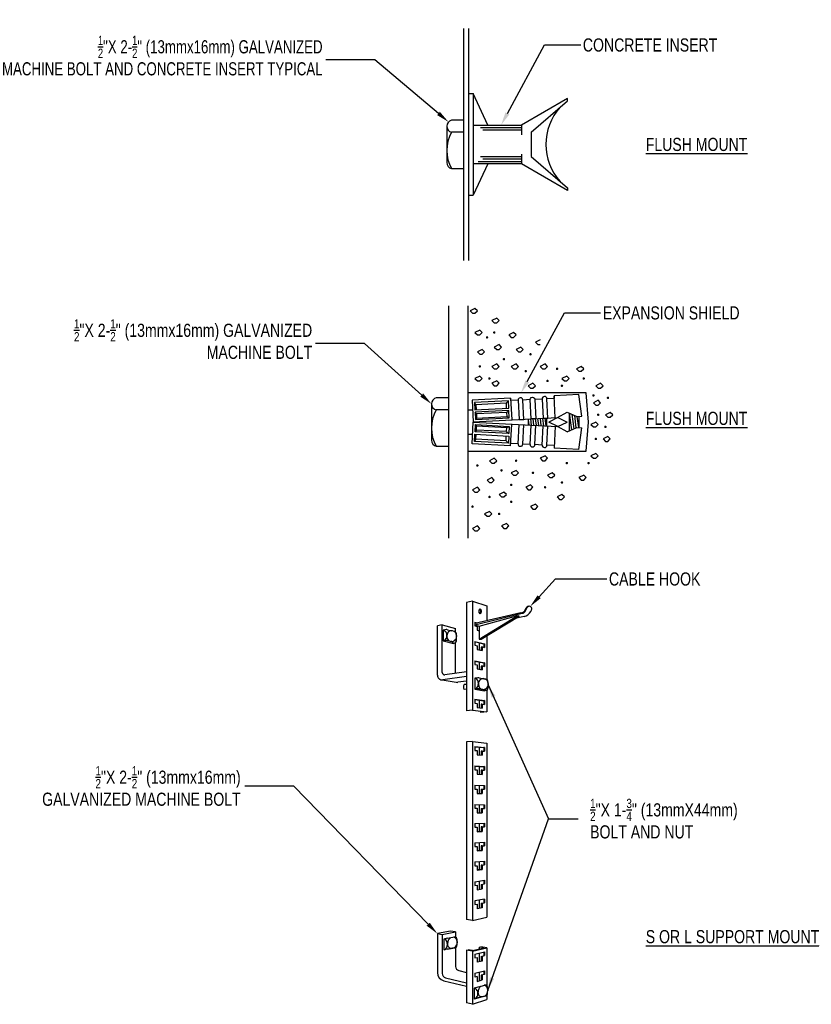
# Model space of a CAD drawing. Header units: inches. Extents: x 65 to 2519, y -54 to 399.
# Tile 7 of 21: x 407 to 519, y 16 to 155. Entities that reach past the tile are written whole.
import ezdxf
from ezdxf import colors
from ezdxf.entities.mleader import LeaderData, LeaderLine
from ezdxf.enums import TextEntityAlignment as Align
from ezdxf.math import Vec2, Vec3

# ---------------------------------------------------------------- set-up
doc = ezdxf.new("R2010")
doc.units = ezdxf.units.IN
doc.header["$MEASUREMENT"] = 0
for name, color, linetype in [('3', 7, 'Continuous'), ('Dimension', 7, 'Continuous'), ('Drawing Notes', 7, 'Continuous')]:
    doc.layers.add(name, color=color, linetype=linetype)
doc.styles.add('120', font='FSIMPLEX.SHX', dxfattribs={"width": 0.8, "height": 1.8674})
doc.styles.get("Standard").update_dxf_attribs({"font": 'fsimplex.shx', "width": 0.8})
doc.dimstyles.get("Standard").update_dxf_attribs({"dimtxt": 1.8674, "dimasz": 1.8674, "dimexe": 0.18, "dimexo": 0.0625, "dimgap": 0.09, "dimtad": 0, "dimtih": 1, "dimtoh": 1, "dimdec": 4, "dimzin": 0, "dimdsep": 46, "dimtxsty": '120', "dimcen": 0.09, "dimclrd": 256, "dimclre": 256, "dimclrt": 256, "dimadec": 0, "dimazin": 0, "dimtfac": 1, "dimtdec": 4, "dimtofl": 0, "dimtmove": 0, "dimatfit": 3, "dimfxl": 1, "dimtolj": 1, "dimtzin": 0, "dimarcsym": 0})

msp = doc.modelspace()

# ---------------------------------------------------------------- linework, layer by layer
for p, q in [((470.73823, 144.78867), (471.42477, 144.78867)), ((471.42477, 144.78867), (471.42477, 130.37139)), ((473.48438, 140.32618), (471.42477, 144.78867)), ((484.81224, 144.10214), (478.29014, 140.32618)), ((484.81224, 143.75887), (484.81224, 144.10214)), ((479.66321, 139.29638), (484.81224, 143.75887)), ((467.64881, 140.15455), (467.64881, 135.00552)), ((470.05169, 141.01272), (468.33535, 141.01272)), ((471.42477, 140.32618), (478.29014, 140.32618)), ((478.29014, 140.32618), (478.29014, 138.95311)), ((470.05169, 139.29638), (468.33535, 139.29638)), ((479.66321, 139.29638), (479.66321, 135.86369)), ((478.29014, 136.20696), (478.29014, 134.83389)), ((479.66321, 135.86369), (484.81224, 131.4012)), ((473.48438, 134.83389), (471.42477, 130.37139)), ((478.29014, 134.83389), (471.42477, 134.83389)), ((484.81224, 131.05793), (478.29014, 134.83389)), ((468.33535, 134.14735), (470.05169, 134.14735)), ((484.81224, 131.4012), (484.81224, 131.05793)), ((470.73823, 130.37139), (471.42477, 130.37139)), ((467.8848, 114.64973), (467.8848, 81.69595)), ((470.63095, 114.64973), (470.63095, 81.69595)), ((465.48192, 100.74736), (465.48192, 95.59833)), ((467.8848, 101.60553), (466.16845, 101.60553)), ((476.40556, 101.18706), (471.60639, 100.93555)), ((471.60639, 100.93555), (471.66028, 99.90715)), ((476.45946, 100.15867), (476.40556, 101.18706)), ((476.73039, 101.54782), (476.89208, 98.46264)), ((477.77675, 101.25892), (476.74836, 101.20503)), ((479.49074, 101.34875), (478.46235, 101.29485)), ((481.20473, 101.43857), (480.17634, 101.38468)), ((482.91872, 101.5284), (481.89033, 101.4745)), ((483.06245, 98.78602), (482.90076, 101.8712)), ((467.8848, 99.88919), (466.16845, 99.88919)), ((470.63095, 99.88919), (471.31748, 99.88919)), ((471.66028, 99.90715), (476.45946, 100.15867)), ((476.47742, 99.81587), (471.67825, 99.56435)), ((471.67825, 99.56435), (471.73214, 98.53596)), ((476.53132, 98.78747), (476.47742, 99.81587)), ((485.04823, 99.42722), (485.04823, 96.91846)), ((471.24562, 95.08531), (471.40731, 98.17049)), ((471.40731, 98.17049), (483.40524, 97.54171)), ((471.73214, 98.53596), (476.53132, 98.78747)), ((476.73039, 94.79786), (476.89208, 97.88305)), ((479.21266, 98.58426), (479.21266, 97.76143)), ((481.83179, 98.72152), (481.83179, 97.62417)), ((486.4213, 98.96205), (486.4213, 97.38364)), ((470.63095, 96.4565), (471.31748, 96.4565)), ((471.67825, 96.78133), (471.73214, 97.80973)), ((476.47742, 96.52982), (471.67825, 96.78133)), ((471.73214, 97.80973), (476.53132, 97.55821)), ((476.53132, 97.55821), (476.47742, 96.52982)), ((477.77675, 95.08677), (477.92047, 97.82915)), ((478.46235, 95.05084), (478.60607, 97.79322)), ((479.49074, 94.99694), (479.63446, 97.73932)), ((480.17634, 94.96101), (480.32006, 97.70339)), ((481.20473, 94.90711), (481.34846, 97.6495)), ((481.89033, 94.87118), (482.03405, 97.61357)), ((483.06245, 97.55967), (482.90076, 94.47449)), ((486.14763, 97.39798), (486.83323, 97.36205)), ((486.41444, 94.29034), (486.83323, 97.36205)), ((476.73039, 94.79786), (471.24562, 95.08531)), ((471.60639, 95.41014), (471.66028, 96.43854)), ((476.40556, 95.15863), (471.60639, 95.41014)), ((471.66028, 96.43854), (476.45946, 96.18702)), ((476.45946, 96.18702), (476.40556, 95.15863)), ((477.77675, 95.08677), (476.74836, 95.14066)), ((479.49074, 94.99694), (478.46235, 95.05084)), ((466.16845, 94.74016), (467.8848, 94.74016)), ((481.20473, 94.90711), (480.17634, 94.96101)), ((482.91872, 94.81729), (481.89033, 94.87118)), ((486.41444, 94.29034), (482.90076, 94.47449))]:
    msp.add_line(p, q)
msp.add_lwpolyline([(470.63095, 94.05362), (487.45111, 94.05362), (487.79437, 98.17284), (487.45111, 102.29207), (470.63095, 102.29207)], close=True)
msp.add_lwpolyline([(476.74836, 101.20503), (476.73039, 101.54782), (471.24562, 101.26038), (471.40731, 98.1752), (483.40524, 98.80398), (484.74051, 99.56144), (486.14763, 98.9477), (486.83323, 98.98363), (486.41444, 102.05534), (482.90076, 101.8712), (482.91872, 101.5284), (481.89033, 101.4745)])
for points in [[(478.60607, 98.55247), (478.46235, 101.29485, 1), (477.77675, 101.25892), (477.92047, 98.51654)], [(479.63446, 98.60636), (479.49074, 101.34875, -1), (480.17634, 101.38468), (480.32006, 98.64229)], [(482.03405, 98.73212), (481.89033, 101.4745, 1), (481.20473, 101.43857), (481.34846, 98.69619)]]:
    msp.add_lwpolyline(points, format="xyb", close=True)
for centre, radius, start, end in [((489.53676, 137.58003), 7.81394, 137.4271898, 222.5728102), ((468.52844, 140.15455), 0.87963, 102.6803835, 257.3196165), ((472.8193, 136.72186), 5.17048, 150.1371656, 209.8628344), ((468.52844, 135.00552), 0.87963, 180, 257.3196165), ((466.36154, 100.74736), 0.87963, 102.6803835, 257.3196165), ((470.6524, 97.31467), 5.17048, 150.1371656, 209.8628344), ((466.36154, 95.59833), 0.87963, 180, 257.3196165), ((478.11955, 95.0688), 0.34327, 177, 357), ((479.83354, 94.97897), 0.34327, 177, 357), ((481.54753, 94.88915), 0.34327, 177, 357)]:
    msp.add_arc(centre, radius, start, end)
at = {"layer": '3'}
for p, q in [((470.05169, 154.05692), (470.05169, 121.10314)), ((470.73823, 154.05692), (470.73823, 121.10314)), ((472.45457, 139.98291), (478.29014, 139.98291)), ((472.79784, 139.63965), (478.29014, 139.63965)), ((472.45457, 135.86369), (478.29014, 135.86369)), ((472.11131, 135.17715), (478.29014, 135.17715)), ((472.79784, 135.52042), (478.29014, 135.52042)), ((471.66075, 114.30647), (470.97421, 113.9632)), ((470.97421, 113.9632), (471.31748, 113.61993)), ((471.31748, 113.61993), (471.66075, 113.61993)), ((472.00402, 113.9632), (471.66075, 114.30647)), ((471.66075, 113.61993), (472.00402, 113.9632)), ((474.75017, 112.93339), (474.06363, 112.59012)), ((474.06363, 112.59012), (474.4069, 112.24685)), ((474.4069, 112.24685), (474.75017, 112.24685)), ((475.09344, 112.59012), (474.75017, 112.93339)), ((474.75017, 112.24685), (475.09344, 112.59012)), ((472.34729, 111.21705), (471.66075, 110.87378)), ((471.66075, 110.87378), (472.00402, 110.53051)), ((472.00402, 110.53051), (472.34729, 110.53051)), ((472.69056, 110.87378), (472.34729, 111.21705)), ((472.34729, 110.53051), (472.69056, 110.87378)), ((477.15305, 110.87378), (476.46651, 110.53051)), ((476.46651, 110.53051), (476.80978, 110.18724)), ((477.49632, 110.53051), (477.15305, 110.87378)), ((477.15305, 110.18724), (477.49632, 110.53051)), ((475.09344, 109.15744), (474.4069, 108.81417)), ((475.43671, 108.81417), (475.09344, 109.15744)), ((476.80978, 110.18724), (477.15305, 110.18724)), ((480.929, 109.84397), (480.24247, 109.50071)), ((480.24247, 109.50071), (480.58573, 109.15744)), ((480.58573, 109.15744), (480.929, 109.15744)), ((472.69056, 108.4709), (472.00402, 108.12763)), ((472.00402, 108.12763), (472.34729, 107.78436)), ((472.34729, 107.78436), (472.69056, 107.78436)), ((473.03383, 108.12763), (472.69056, 108.4709)), ((472.69056, 107.78436), (473.03383, 108.12763)), ((474.4069, 108.81417), (474.75017, 108.4709)), ((474.75017, 108.4709), (475.09344, 108.4709)), ((475.09344, 108.4709), (475.43671, 108.81417)), ((478.18285, 108.81417), (477.49632, 108.4709)), ((477.49632, 108.4709), (477.83959, 108.12763)), ((477.83959, 108.12763), (478.18285, 108.12763)), ((478.52612, 108.4709), (478.18285, 108.81417)), ((478.18285, 108.12763), (478.52612, 108.4709)), ((474.75017, 106.41129), (474.06363, 106.06802)), ((475.09344, 106.06802), (474.75017, 106.41129)), ((477.49632, 106.41129), (476.80978, 106.06802)), ((477.83959, 106.06802), (477.49632, 106.41129)), ((481.61554, 106.41129), (480.929, 106.06802)), ((481.95881, 106.06802), (481.61554, 106.41129)), ((474.06363, 106.06802), (474.4069, 105.72475)), ((474.4069, 105.72475), (474.75017, 105.72475)), ((474.75017, 105.72475), (475.09344, 106.06802)), ((476.80978, 106.06802), (477.15305, 105.72475)), ((477.15305, 105.72475), (477.49632, 105.72475)), ((477.49632, 105.72475), (477.83959, 106.06802)), ((480.929, 106.06802), (481.27227, 105.72475)), ((481.27227, 105.72475), (481.61554, 105.72475)), ((481.61554, 105.72475), (481.95881, 106.06802)), ((486.76457, 106.06802), (486.07803, 105.72475)), ((486.07803, 105.72475), (486.4213, 105.38148)), ((486.4213, 105.38148), (486.76457, 105.38148)), ((487.10784, 105.72475), (486.76457, 106.06802)), ((486.76457, 105.38148), (487.10784, 105.72475)), ((472.34729, 104.69495), (471.66075, 104.35168)), ((471.66075, 104.35168), (472.00402, 104.00841)), ((472.00402, 104.00841), (472.34729, 104.00841)), ((472.69056, 104.35168), (472.34729, 104.69495)), ((472.34729, 104.00841), (472.69056, 104.35168)), ((474.75017, 104.00841), (474.06363, 103.66514)), ((474.06363, 103.66514), (474.4069, 103.32187)), ((475.09344, 103.66514), (474.75017, 104.00841)), ((474.75017, 103.32187), (475.09344, 103.66514)), ((479.8992, 103.66514), (479.21266, 103.32187)), ((480.24247, 103.32187), (479.8992, 103.66514)), ((484.70496, 104.69495), (484.01842, 104.35168)), ((484.01842, 104.35168), (484.36169, 104.00841)), ((484.36169, 104.00841), (484.70496, 104.00841)), ((485.04823, 104.35168), (484.70496, 104.69495)), ((484.70496, 104.00841), (485.04823, 104.35168)), ((489.51072, 103.66514), (488.82418, 103.32187)), ((489.85399, 103.32187), (489.51072, 103.66514)), ((474.4069, 103.32187), (474.75017, 103.32187)), ((479.21266, 103.32187), (479.55593, 102.9786)), ((479.55593, 102.9786), (479.8992, 102.9786)), ((479.8992, 102.9786), (480.24247, 103.32187)), ((488.82418, 103.32187), (489.16745, 102.9786)), ((489.16745, 102.9786), (489.51072, 102.9786)), ((489.51072, 102.9786), (489.85399, 103.32187)), ((471.79575, 100.60173), (471.60639, 100.93555)), ((476.08073, 100.8263), (471.79575, 100.60173)), ((476.08073, 100.8263), (476.40556, 101.18706)), ((476.08073, 100.8263), (476.11666, 100.1407)), ((489.16745, 101.26226), (488.48091, 100.91899)), ((488.48091, 100.91899), (488.82418, 100.57572)), ((489.51072, 100.91899), (489.16745, 101.26226)), ((489.16745, 100.57572), (489.51072, 100.91899)), ((471.86312, 99.31624), (471.67825, 99.56435)), ((471.79575, 100.60173), (471.83168, 99.91613)), ((476.1481, 99.5408), (471.86312, 99.31624)), ((471.86312, 99.31624), (471.89456, 98.71634)), ((476.1481, 99.5408), (476.47742, 99.81587)), ((476.1481, 99.5408), (476.17954, 98.94091)), ((485.04823, 99.42722), (485.35832, 97.05371)), ((485.41224, 99.26845), (485.68308, 97.19536)), ((488.82418, 100.57572), (489.16745, 100.57572)), ((490.88379, 99.54592), (490.19725, 99.20265)), ((491.22706, 99.20265), (490.88379, 99.54592)), ((471.89456, 98.71634), (471.73214, 98.53596)), ((471.89456, 98.71634), (476.17954, 98.94091)), ((476.17954, 98.94091), (476.53132, 98.78747)), ((479.21266, 98.45501), (479.3039, 97.75665)), ((479.53682, 98.60125), (479.64953, 97.73853)), ((479.87776, 98.61911), (479.99517, 97.72042)), ((480.21869, 98.63698), (480.3408, 97.70231)), ((480.55963, 98.65485), (480.68644, 97.68419)), ((480.90056, 98.67272), (481.03207, 97.66608)), ((481.24149, 98.69058), (481.37771, 97.64796)), ((481.58243, 98.70845), (481.72334, 97.62985)), ((483.44001, 98.8211), (482.1435, 98.17284)), ((483.44001, 97.52459), (482.1435, 98.17284)), ((483.44001, 98.8211), (484.73652, 98.17284)), ((483.44001, 97.52459), (484.73652, 98.17284)), ((485.77625, 99.10969), (486.00784, 97.33701)), ((486.14026, 98.95092), (486.34449, 97.38767)), ((488.82418, 98.17284), (488.13764, 97.82957)), ((489.16745, 97.82957), (488.82418, 98.17284)), ((490.19725, 99.20265), (490.54052, 98.85938)), ((490.54052, 98.85938), (490.88379, 98.85938)), ((490.88379, 98.85938), (491.22706, 99.20265)), ((471.86312, 97.02945), (471.67825, 96.78133)), ((471.89456, 97.62935), (471.73214, 97.80973)), ((471.86312, 97.02945), (471.89456, 97.62935)), ((476.1481, 96.80488), (471.86312, 97.02945)), ((471.89456, 97.62935), (476.17954, 97.40478)), ((476.1481, 96.80488), (476.17954, 97.40478)), ((476.1481, 96.80488), (476.47742, 96.52982)), ((476.17954, 97.40478), (476.53132, 97.55821)), ((484.74051, 96.78425), (483.40524, 97.54171)), ((484.74051, 96.78425), (486.14763, 97.39798)), ((488.13764, 97.82957), (488.48091, 97.48631)), ((488.48091, 97.48631), (488.82418, 97.48631)), ((488.82418, 97.48631), (489.16745, 97.82957)), ((471.79575, 95.74396), (471.60639, 95.41014)), ((471.79575, 95.74396), (471.83168, 96.42955)), ((476.08073, 95.51939), (471.79575, 95.74396)), ((476.08073, 95.51939), (476.11666, 96.20499)), ((476.08073, 95.51939), (476.40556, 95.15863)), ((490.54052, 96.11323), (489.85399, 95.76996)), ((489.85399, 95.76996), (490.19725, 95.42669)), ((490.19725, 95.42669), (490.54052, 95.42669)), ((490.88379, 95.76996), (490.54052, 96.11323)), ((490.54052, 95.42669), (490.88379, 95.76996)), ((488.82418, 93.71035), (488.13764, 93.36708)), ((489.16745, 93.36708), (488.82418, 93.71035)), ((474.4069, 93.02381), (473.72036, 92.68055)), ((473.72036, 92.68055), (474.06363, 92.33728)), ((474.06363, 92.33728), (474.4069, 92.33728)), ((474.75017, 92.68055), (474.4069, 93.02381)), ((474.4069, 92.33728), (474.75017, 92.68055)), ((481.61554, 93.36708), (480.929, 93.02381)), ((480.929, 93.02381), (481.27227, 92.68055)), ((481.27227, 92.68055), (481.61554, 92.68055)), ((481.95881, 93.02381), (481.61554, 93.36708)), ((481.61554, 92.68055), (481.95881, 93.02381)), ((488.13764, 93.36708), (488.48091, 93.02381)), ((488.48091, 93.02381), (488.82418, 93.02381)), ((488.82418, 93.02381), (489.16745, 93.36708)), ((477.49632, 91.30747), (476.80978, 90.9642)), ((476.80978, 90.9642), (477.15305, 90.62093)), ((477.83959, 90.9642), (477.49632, 91.30747)), ((477.49632, 90.62093), (477.83959, 90.9642)), ((482.64535, 90.9642), (481.95881, 90.62093)), ((482.98861, 90.62093), (482.64535, 90.9642)), ((474.06363, 90.27767), (473.37709, 89.9344)), ((473.37709, 89.9344), (473.72036, 89.59113)), ((473.72036, 89.59113), (474.06363, 89.59113)), ((474.4069, 89.9344), (474.06363, 90.27767)), ((474.06363, 89.59113), (474.4069, 89.9344)), ((477.15305, 90.62093), (477.49632, 90.62093)), ((481.95881, 90.62093), (482.30208, 90.27767)), ((482.30208, 90.27767), (482.64535, 90.27767)), ((482.64535, 90.27767), (482.98861, 90.62093)), ((487.10784, 90.62093), (486.4213, 90.27767)), ((486.4213, 90.27767), (486.76457, 89.9344)), ((486.76457, 89.9344), (487.10784, 89.9344)), ((487.45111, 90.27767), (487.10784, 90.62093)), ((487.10784, 89.9344), (487.45111, 90.27767)), ((472.00402, 88.90459), (471.31748, 88.56132)), ((471.31748, 88.56132), (471.66075, 88.21806)), ((471.66075, 88.21806), (472.00402, 88.21806)), ((472.34729, 88.56132), (472.00402, 88.90459)), ((472.00402, 88.21806), (472.34729, 88.56132)), ((475.77997, 88.21806), (475.09344, 87.87479)), ((476.12324, 87.87479), (475.77997, 88.21806)), ((479.55593, 89.24786), (478.86939, 88.90459)), ((478.86939, 88.90459), (479.21266, 88.56132)), ((479.21266, 88.56132), (479.55593, 88.56132)), ((479.8992, 88.90459), (479.55593, 89.24786)), ((479.55593, 88.56132), (479.8992, 88.90459)), ((475.09344, 87.87479), (475.43671, 87.53152)), ((475.43671, 87.53152), (475.77997, 87.53152)), ((475.77997, 87.53152), (476.12324, 87.87479)), ((484.01842, 87.87479), (483.33188, 87.53152)), ((483.33188, 87.53152), (483.67515, 87.18825)), ((483.67515, 87.18825), (484.01842, 87.18825)), ((484.36169, 87.53152), (484.01842, 87.87479)), ((484.01842, 87.18825), (484.36169, 87.53152)), ((473.72036, 85.47191), (473.03383, 85.12864)), ((474.06363, 85.12864), (473.72036, 85.47191)), ((480.24247, 86.50171), (479.55593, 86.15844)), ((479.55593, 86.15844), (479.8992, 85.81518)), ((479.8992, 85.81518), (480.24247, 85.81518)), ((480.58573, 86.15844), (480.24247, 86.50171)), ((480.24247, 85.81518), (480.58573, 86.15844)), ((473.03383, 85.12864), (473.37709, 84.78537)), ((473.37709, 84.78537), (473.72036, 84.78537)), ((473.72036, 84.78537), (474.06363, 85.12864)), ((472.00402, 83.4123), (471.31748, 83.06903)), ((471.31748, 83.06903), (471.66075, 82.72576)), ((471.66075, 82.72576), (472.00402, 82.72576)), ((472.34729, 83.06903), (472.00402, 83.4123)), ((472.00402, 82.72576), (472.34729, 83.06903)), ((476.12324, 83.75556), (475.43671, 83.4123)), ((475.43671, 83.4123), (475.77997, 83.06903)), ((475.77997, 83.06903), (476.12324, 83.06903)), ((476.46651, 83.4123), (476.12324, 83.75556)), ((476.12324, 83.06903), (476.46651, 83.4123)), ((471.2962, 72.73555), (470.43803, 72.52953)), ((471.2962, 72.73555), (473.35581, 72.06894)), ((471.2962, 72.73555), (471.2962, 57.27171)), ((470.43803, 72.52953), (470.43803, 57.19072)), ((473.35581, 72.06894), (473.35581, 69.96148)), ((478.51031, 71.18353), (478.7093, 71.34274)), ((478.7093, 71.34274), (478.95298, 71.8022)), ((478.7806, 71.26539), (479.08292, 71.8354)), ((479.32354, 72.01207), (479.17287, 71.97435)), ((479.5798, 71.27769), (479.66954, 71.45832)), ((478.1814, 71.08705), (471.63947, 69.56114)), ((471.63947, 69.37271), (478.38912, 71.01713)), ((472.27383, 69.1941), (477.74499, 70.69795)), ((472.27383, 67.36097), (477.74499, 70.69795)), ((472.54004, 67.33867), (477.94717, 70.6305)), ((478.64035, 70.54656), (477.35147, 70.26784)), ((477.74499, 70.69795), (477.94717, 70.6305)), ((478.1814, 71.08705), (478.51031, 71.18353)), ((467.00535, 69.37042), (466.31881, 69.22173)), ((466.31881, 62.25211), (466.31881, 69.22173)), ((467.00535, 62.60683), (467.00535, 69.37042)), ((467.00535, 69.37042), (468.88989, 68.87082)), ((467.56765, 68.69526), (467.15623, 68.64006)), ((467.15623, 68.64006), (467.15623, 67.09348)), ((467.78352, 68.68997), (468.36854, 68.53833)), ((468.88989, 68.40319), (468.88989, 68.87082)), ((471.63947, 69.75093), (472.02157, 69.6416)), ((471.63947, 69.75093), (471.63947, 69.23833)), ((471.63947, 69.69915), (471.91759, 69.61971)), ((471.63947, 69.37271), (472.27383, 69.1941)), ((471.63947, 69.23833), (471.98274, 69.14241)), ((471.98274, 69.14241), (471.98274, 68.60778)), ((471.98274, 68.60778), (472.27383, 68.52644)), ((472.27383, 69.1941), (472.27383, 67.36097)), ((467.26599, 67.10658), (467.15623, 67.09348)), ((467.15623, 67.09348), (468.60324, 66.74982)), ((467.57892, 67.14392), (467.26599, 67.10658)), ((467.67601, 67.88948), (467.67601, 67.73767)), ((467.67601, 67.73767), (467.67601, 67.70001)), ((467.77246, 67.13953), (468.13251, 67.05316)), ((468.69079, 68.4548), (468.72653, 68.44554)), ((469.04908, 67.19075), (469.04908, 68.02872)), ((469.04908, 67.88948), (469.04908, 67.73767)), ((472.27383, 67.36097), (472.54004, 67.33867)), ((473.35581, 67.83531), (473.35581, 61.66181)), ((468.69771, 66.76751), (468.60324, 66.74982)), ((468.88989, 62.50231), (468.88989, 66.80348)), ((471.63947, 67.01704), (471.63947, 66.49841)), ((471.63947, 67.01704), (473.01255, 66.67321)), ((472.906, 66.65418), (471.63947, 66.97077)), ((471.63947, 66.49841), (471.98274, 66.41478)), ((471.98274, 66.41478), (471.98274, 65.88015)), ((471.98274, 65.88015), (472.66928, 65.71771)), ((472.30919, 65.80291), (472.30919, 66.80336)), ((472.66928, 66.24752), (472.56273, 66.22885)), ((472.56273, 66.22885), (472.56273, 65.74292)), ((472.66928, 66.24752), (473.01255, 66.16389)), ((472.66928, 66.24752), (472.66928, 65.71771)), ((473.01255, 66.67321), (472.906, 66.65418)), ((472.906, 66.65418), (472.906, 66.18985)), ((473.01255, 66.67321), (473.01255, 66.16389)), ((471.63947, 64.28315), (471.63947, 63.75286)), ((471.63947, 64.28315), (473.01255, 63.98836)), ((471.63947, 64.2431), (472.906, 63.97204)), ((471.63947, 63.75286), (471.98274, 63.68154)), ((471.98274, 63.68154), (471.98274, 63.13203)), ((471.98274, 63.13203), (472.66928, 62.99434)), ((472.30919, 63.06656), (472.30919, 64.09977)), ((472.66928, 63.53891), (472.56273, 63.52299)), ((472.56273, 63.52299), (472.56273, 63.01571)), ((472.66928, 63.53891), (473.01255, 63.46759)), ((472.66928, 63.53891), (472.66928, 62.99434)), ((473.01255, 63.98836), (472.906, 63.97204)), ((472.906, 63.97204), (472.906, 63.48972)), ((473.01255, 63.98836), (473.01255, 63.46759)), ((467.00535, 61.56557), (469.01156, 61.22659)), ((470.43803, 62.03266), (467.09918, 61.57201)), ((470.43803, 62.72635), (467.39778, 62.28639)), ((472.05089, 61.86143), (471.63947, 61.80622)), ((471.63947, 61.80622), (471.63947, 60.25964)), ((472.26436, 61.85657), (473.17985, 61.68766)), ((470.43803, 61.38382), (469.21555, 61.22287)), ((470.43803, 60.92873), (470.10889, 60.89344)), ((470.43803, 60.24493), (470.14049, 60.21398)), ((471.74923, 60.27274), (471.63947, 60.25964)), ((471.63947, 60.25964), (473.01255, 60.03411)), ((472.06216, 60.31008), (471.74923, 60.27274)), ((472.15924, 61.05564), (472.15924, 60.90383)), ((472.2557, 60.30569), (473.34808, 60.12473)), ((473.53232, 60.47789), (473.53232, 61.26422)), ((473.53232, 61.05564), (473.53232, 60.90383)), ((471.63947, 58.81537), (471.63947, 58.24781)), ((471.63947, 58.81537), (473.01255, 58.61866)), ((471.63947, 58.78865), (472.906, 58.60777)), ((473.15118, 60.05014), (473.01255, 60.03411)), ((473.35581, 60.07381), (473.35581, 57.00966)), ((471.63947, 58.24781), (471.98274, 58.20117)), ((471.98274, 58.20117), (471.98274, 57.63166)), ((471.98274, 57.63166), (472.66928, 57.54352)), ((472.30919, 57.58975), (472.30919, 58.693)), ((472.66928, 58.10791), (472.56273, 58.0975)), ((472.56273, 58.0975), (472.56273, 57.5572)), ((472.66928, 58.10791), (473.01255, 58.06127)), ((472.66928, 58.10791), (472.66928, 57.54352)), ((473.01255, 58.61866), (472.906, 58.60777)), ((472.906, 58.60777), (472.906, 58.07575)), ((473.01255, 58.61866), (473.01255, 58.06127)), ((471.2962, 57.27171), (470.43803, 57.19072)), ((471.2962, 57.27171), (473.35581, 57.00966)), ((472.50385, 56.93294), (472.50385, 57.11806)), ((473.35581, 57.00966), (472.50385, 56.93294)), ((471.2962, 52.83212), (470.43803, 52.75966)), ((470.43803, 52.75966), (470.43803, 35.72006)), ((471.2962, 52.83212), (471.2962, 35.65028)), ((471.2962, 52.83212), (473.35581, 52.59766)), ((471.63947, 52.10207), (471.63947, 51.56123)), ((471.63947, 52.10207), (473.01255, 51.95816)), ((471.63947, 52.0827), (472.906, 51.95019)), ((472.30919, 50.88906), (472.30919, 52.01263)), ((473.01255, 51.95816), (472.906, 51.95019)), ((472.906, 51.95019), (472.906, 51.43743)), ((473.01255, 51.95816), (473.01255, 51.42701)), ((473.35581, 52.59766), (473.35581, 44.02166)), ((471.63947, 51.56123), (471.98274, 51.52768)), ((471.98274, 51.52768), (471.98274, 50.91836)), ((471.98274, 50.91836), (472.66928, 50.85674)), ((472.66928, 51.46057), (472.56273, 51.45308)), ((472.56273, 51.45308), (472.56273, 50.8663)), ((472.66928, 51.46057), (473.01255, 51.42701)), ((472.66928, 51.46057), (472.66928, 50.85674)), ((471.63947, 49.34244), (471.63947, 48.81397)), ((471.63947, 49.34244), (473.01255, 49.24802)), ((471.63947, 49.32973), (472.906, 49.24279)), ((472.30919, 48.15357), (472.30919, 49.28376)), ((473.01255, 49.24802), (472.906, 49.24279)), ((472.906, 49.24279), (472.906, 48.73562)), ((473.01255, 49.24802), (473.01255, 48.72903)), ((471.63947, 48.81397), (471.98274, 48.79273)), ((471.98274, 48.79273), (471.98274, 48.1711)), ((471.98274, 48.1711), (472.66928, 48.13423)), ((472.66928, 48.75027), (472.56273, 48.74553)), ((472.56273, 48.74553), (472.56273, 48.13995)), ((472.66928, 48.75027), (472.66928, 48.13423)), ((472.66928, 48.75027), (473.01255, 48.72903)), ((471.63947, 46.60333), (473.01255, 46.55805)), ((471.63947, 46.60333), (471.63947, 46.07486)), ((471.63947, 46.59724), (472.906, 46.55554)), ((472.30919, 45.42619), (472.30919, 46.57519)), ((472.906, 46.55554), (473.01255, 46.55805)), ((472.906, 46.55554), (472.906, 46.04184)), ((473.01255, 46.55805), (473.01255, 46.03906)), ((471.63947, 46.07486), (471.98274, 46.06591)), ((471.98274, 46.06591), (471.98274, 45.43199)), ((471.98274, 45.43199), (472.66928, 45.4198)), ((472.56273, 46.04601), (472.66928, 46.04801)), ((472.56273, 46.04601), (472.56273, 45.42169)), ((472.66928, 46.04801), (473.01255, 46.03906)), ((472.66928, 46.04801), (472.66928, 45.4198)), ((471.63947, 43.8838), (471.63947, 43.35533)), ((471.63947, 43.8838), (473.01255, 43.83851)), ((471.63947, 43.8777), (472.906, 43.83601)), ((471.63947, 43.35533), (471.98274, 43.34638)), ((471.98274, 43.34638), (471.98274, 42.71246)), ((472.30919, 42.70666), (472.30919, 43.85566)), ((472.906, 43.83601), (473.01255, 43.83851)), ((472.906, 43.83601), (472.906, 43.3223)), ((473.01255, 43.83851), (473.01255, 43.31953)), ((473.35581, 44.00693), (473.35581, 27.88901)), ((471.98274, 42.71246), (472.66928, 42.70027)), ((472.56273, 43.32648), (472.66928, 43.32848)), ((472.56273, 43.32648), (472.56273, 42.70216)), ((472.66928, 43.32848), (472.66928, 42.70027)), ((472.66928, 43.32848), (473.01255, 43.31953)), ((471.63947, 41.17271), (473.01255, 41.22483)), ((471.63947, 41.17271), (471.63947, 40.64424)), ((471.63947, 40.64424), (471.98274, 40.65964)), ((471.98274, 40.65964), (471.98274, 40.00137)), ((472.30919, 40.02866), (472.30919, 41.19813)), ((472.56273, 40.69388), (472.906, 40.70926)), ((472.66928, 40.69044), (472.56273, 40.69388)), ((472.56273, 40.69388), (472.56273, 40.0422)), ((472.66928, 40.69044), (473.01255, 40.70585)), ((472.66928, 40.69044), (472.66928, 40.0381)), ((472.906, 41.22079), (472.906, 40.70926)), ((473.01255, 40.70585), (472.906, 40.70926)), ((473.01255, 41.22483), (473.01255, 40.70585)), ((472.56273, 40.0422), (471.98274, 40.01122)), ((471.98274, 40.00137), (472.66928, 40.0381)), ((472.66928, 40.0381), (472.56273, 40.0422)), ((471.63947, 38.43031), (473.01255, 38.53163)), ((471.63947, 38.43031), (471.63947, 37.90195)), ((471.63947, 37.90195), (471.98274, 37.90529)), ((471.98274, 37.90529), (471.98274, 37.2902)), ((472.30919, 37.33564), (472.30919, 38.47973)), ((472.56273, 37.99123), (472.906, 38.01886)), ((472.66928, 37.98504), (472.56273, 37.99123)), ((472.56273, 37.99123), (472.56273, 37.35818)), ((472.66928, 37.98504), (473.01255, 38.01274)), ((472.66928, 37.98504), (472.66928, 37.35136)), ((472.906, 38.52377), (472.906, 38.01886)), ((473.01255, 38.01274), (472.906, 38.01886)), ((473.01255, 38.53163), (473.01255, 38.01274)), ((472.56273, 37.35818), (471.98274, 37.3066)), ((471.98274, 37.2902), (472.66928, 37.35136)), ((472.66928, 37.35136), (472.56273, 37.35818)), ((470.43803, 35.7094), (470.43803, 27.56097)), ((471.2962, 35.63817), (471.2962, 27.42309)), ((471.63947, 35.71576), (473.01255, 35.81708)), ((471.63947, 35.71576), (471.63947, 35.1874)), ((471.63947, 35.1874), (471.98274, 35.19074)), ((471.98274, 35.19074), (471.98274, 34.57565)), ((472.30919, 34.62108), (472.30919, 35.76518)), ((472.56273, 35.27668), (472.906, 35.30431)), ((472.56273, 35.27668), (472.56273, 34.64363)), ((472.66928, 35.27049), (472.56273, 35.27668)), ((472.66928, 35.27049), (473.01255, 35.29819)), ((472.66928, 35.27049), (472.66928, 34.63681)), ((472.906, 35.80921), (472.906, 35.30431)), ((473.01255, 35.29819), (472.906, 35.30431)), ((473.01255, 35.81708), (473.01255, 35.29819)), ((472.56273, 34.64363), (471.98274, 34.59205)), ((471.98274, 34.57565), (472.66928, 34.63681)), ((472.66928, 34.63681), (472.56273, 34.64363)), ((471.63947, 32.91428), (473.01255, 33.11454)), ((471.63947, 32.91428), (471.63947, 32.38592)), ((471.63947, 32.38592), (471.98274, 32.43836)), ((471.98274, 32.43836), (471.98274, 31.77417)), ((472.30919, 31.82688), (472.30919, 33.01196)), ((472.56273, 32.52695), (473.01255, 32.59566)), ((472.56273, 32.52695), (472.56273, 31.86782)), ((472.66928, 32.54323), (472.66928, 31.88502)), ((472.906, 33.099), (472.906, 32.57938)), ((473.01255, 33.11454), (473.01255, 32.59566)), ((471.98274, 31.77417), (472.66928, 31.88502)), ((471.98274, 31.79058), (471.98274, 31.77417)), ((473.01255, 30.452), (471.63947, 30.20311)), ((471.63947, 30.20311), (471.63947, 29.67475)), ((471.63947, 29.67475), (471.98274, 29.73934)), ((471.98274, 29.73934), (471.98274, 29.063)), ((472.30919, 29.12733), (472.30919, 30.32451)), ((472.56273, 29.84848), (473.01255, 29.93312)), ((472.56273, 29.84848), (472.56273, 29.17728)), ((472.66928, 29.86853), (472.66928, 29.19828)), ((472.906, 30.43269), (472.906, 29.91307)), ((473.01255, 30.452), (473.01255, 29.93312)), ((472.66928, 29.19828), (471.98274, 29.063)), ((471.98274, 29.07941), (471.98274, 29.063)), ((471.2962, 27.42309), (470.43803, 27.56097)), ((471.2962, 27.42309), (473.35581, 27.86922)), ((467.76272, 24.88858), (467.24294, 24.77814)), ((467.24294, 24.77814), (467.24294, 23.23157)), ((467.76272, 24.88858), (468.73886, 25.07143)), ((467.76272, 24.14903), (467.76272, 23.99722)), ((469.13579, 23.94751), (469.13579, 24.64216)), ((469.13579, 24.40844), (469.13579, 24.25663)), ((468.70084, 23.51693), (467.24294, 23.23157)), ((467.3527, 23.24466), (467.24294, 23.23157)), ((467.76272, 23.33428), (467.3527, 23.24466)), ((467.76272, 23.33428), (468.81608, 23.53143)), ((470.43803, 23.198), (470.69355, 23.25453)), ((470.43803, 23.198), (470.43803, 15.71777)), ((471.2962, 23.05442), (470.43803, 23.198)), ((471.31074, 23.15127), (470.69355, 23.25453)), ((471.2962, 23.05442), (473.35581, 23.519)), ((471.2962, 23.05442), (471.2962, 15.51175)), ((471.31074, 23.15127), (472.92418, 23.51521)), ((471.63947, 22.62176), (473.01255, 22.94063)), ((471.63947, 22.62176), (471.63947, 22.0934)), ((472.30919, 21.56269), (472.30919, 22.77729)), ((472.31295, 23.61279), (472.50385, 23.65502)), ((472.31295, 23.37733), (472.31295, 23.61279)), ((472.92418, 23.51521), (472.31295, 23.61279)), ((473.35581, 23.519), (472.50385, 23.65502)), ((472.56273, 22.31418), (473.01255, 22.42174)), ((472.906, 22.91588), (472.906, 22.39627)), ((473.01255, 22.94063), (473.01255, 22.42174)), ((473.35581, 23.519), (473.35581, 18.09603)), ((471.63947, 22.0934), (471.98274, 22.17548)), ((471.98274, 22.17548), (471.98274, 21.48165)), ((472.66928, 21.65207), (471.98274, 21.48165)), ((471.98274, 21.49805), (471.98274, 21.48165)), ((472.56273, 22.31418), (472.56273, 21.62562)), ((472.66928, 22.33966), (472.66928, 21.65207)), ((471.63947, 19.91059), (473.01255, 20.27809)), ((471.63947, 19.91059), (471.63947, 19.38223)), ((472.30919, 18.86313), (472.30919, 20.08984)), ((473.01255, 19.75921), (472.56273, 19.63571)), ((472.56273, 19.63571), (472.56273, 18.93509)), ((472.66928, 19.66496), (472.66928, 18.96533)), ((472.906, 20.24957), (472.906, 19.72995)), ((473.01255, 20.27809), (473.01255, 19.75921)), ((471.98274, 19.47647), (471.63947, 19.38223)), ((471.98274, 19.47647), (471.98274, 18.77048)), ((471.98274, 18.77048), (472.66928, 18.96533)), ((471.98274, 18.78688), (471.98274, 18.77048)), ((472.27308, 18.00085), (473.03285, 18.24146)), ((471.90993, 17.90757), (471.57093, 17.80303)), ((471.57093, 17.80303), (471.57093, 16.25646)), ((472.0907, 17.19227), (472.0907, 17.04046)), ((473.35581, 16.81264), (473.35581, 16.17836)), ((473.46377, 17.64534), (473.46377, 17.81086)), ((473.46377, 17.0978), (473.46377, 17.31282)), ((473.46975, 17.55498), (473.46975, 17.40317)), ((471.2962, 15.51175), (470.43803, 15.71777)), ((471.2962, 15.51175), (473.35581, 16.17836)), ((473.05376, 16.66661), (471.57093, 16.25646)), ((471.68069, 16.26956), (471.57093, 16.25646)), ((471.95755, 16.36164), (471.68069, 16.26956)), ((473.22113, 16.71039), (472.22476, 16.44926)), ((473.0842, 16.67024), (473.05376, 16.66661))]:
    msp.add_line(p, q, dxfattribs=at)
for points, format in [([(474.32095, 110.87378, 0.17191, 0.17191, 1), (474.49285, 110.87378, 0.17191, 0.17191, 1)], "xyseb"), ([(473.29114, 110.18724, 0.17191, 0.17191, 1), (473.46305, 110.18724, 0.17191, 0.17191, 1)], "xyseb"), ([(479.46997, 107.78436, 0.17191, 0.17191, 1), (479.64188, 107.78436, 0.17191, 0.17191, 1)], "xyseb"), ([(472.26133, 106.06802, 0.17191, 0.17191, 1), (472.43324, 106.06802, 0.17191, 0.17191, 1)], "xyseb"), ([(475.69402, 107.09783, 0.17191, 0.17191, 1), (475.86593, 107.09783, 0.17191, 0.17191, 1)], "xyseb"), ([(478.78344, 105.38148, 0.17191, 0.17191, 1), (478.95535, 105.38148, 0.17191, 0.17191, 1)], "xyseb"), ([(483.24593, 105.72475, 0.17191, 0.17191, 1), (483.41784, 105.72475, 0.17191, 0.17191, 1)], "xyseb"), ([(473.63441, 104.35168, 0.17191, 0.17191, 1), (473.80632, 104.35168, 0.17191, 0.17191, 1)], "xyseb"), ([(481.87285, 104.00841, 0.17191, 0.17191, 1), (482.04476, 104.00841, 0.17191, 0.17191, 1)], "xyseb"), ([(483.93247, 103.32187, 0.17191, 0.17191, 1), (484.10437, 103.32187, 0.17191, 0.17191, 1)], "xyseb"), ([(487.02188, 104.35168, 0.17191, 0.17191, 1), (487.19379, 104.35168, 0.17191, 0.17191, 1)], "xyseb"), ([(488.39496, 101.9488, 0.17191, 0.17191, 1), (488.56687, 101.9488, 0.17191, 0.17191, 1)], "xyseb"), ([(490.45457, 101.60553, 0.17191, 0.17191, 1), (490.62648, 101.60553, 0.17191, 0.17191, 1)], "xyseb"), ([(489.08149, 99.20265, 0.17191, 0.17191, 1), (489.2534, 99.20265, 0.17191, 0.17191, 1)], "xyseb"), ([(490.1113, 97.48631, 0.17191, 0.17191, 1), (490.28321, 97.48631, 0.17191, 0.17191, 1)], "xyseb"), ([(488.73823, 95.76996, 0.17191, 0.17191, 1), (488.91013, 95.76996, 0.17191, 0.17191, 1)], "xyseb"), ([(477.41036, 92.68055, 0.17191, 0.17191, 1), (477.58227, 92.68055, 0.17191, 0.17191, 1)], "xyseb"), ([(484.619, 92.33728, 0.17191, 0.17191, 1), (484.79091, 92.33728, 0.17191, 0.17191, 1)], "xyseb"), ([(487.70842, 92.33728, 0.17191, 0.17191, 1), (487.88033, 92.33728, 0.17191, 0.17191, 1)], "xyseb"), ([(471.91807, 91.99401, 0.17191, 0.17191, 1), (472.08997, 91.99401, 0.17191, 0.17191, 1)], "xyseb"), ([(475.35075, 91.30747, 0.17191, 0.17191, 1), (475.52266, 91.30747, 0.17191, 0.17191, 1)], "xyseb"), ([(479.81324, 90.9642, 0.17191, 0.17191, 1), (479.98515, 90.9642, 0.17191, 0.17191, 1)], "xyseb"), ([(483.93247, 89.59113, 0.17191, 0.17191, 1), (484.10437, 89.59113, 0.17191, 0.17191, 1)], "xyseb"), ([(476.72383, 89.24786, 0.17191, 0.17191, 1), (476.89573, 89.24786, 0.17191, 0.17191, 1)], "xyseb"), ([(481.52959, 88.90459, 0.17191, 0.17191, 1), (481.70149, 88.90459, 0.17191, 0.17191, 1)], "xyseb"), ([(473.63441, 87.53152, 0.17191, 0.17191, 1), (473.80632, 87.53152, 0.17191, 0.17191, 1)], "xyseb"), ([(476.72383, 86.84498, 0.17191, 0.17191, 1), (476.89573, 86.84498, 0.17191, 0.17191, 1)], "xyseb"), ([(471.23153, 86.15844, 0.17191, 0.17191, 1), (471.40344, 86.15844, 0.17191, 0.17191, 1)], "xyseb"), ([(475.00748, 85.12864, 0.17191, 0.17191, 1), (475.17939, 85.12864, 0.17191, 0.17191, 1)], "xyseb"), ([(472.38542, 70.99945, 0.142413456), (472.45557, 71.01984, 0.107168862), (472.52403, 71.08748, 0.07867681), (472.56555, 71.18024, 0.066056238), (472.58145, 71.30002, 0.066056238), (472.56555, 71.4198, 0.07867681), (472.52403, 71.51256, 0.107168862), (472.45557, 71.5802, 0.142413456), (472.38542, 71.60059, 0.142413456), (472.31527, 71.5802, 0.107168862), (472.24681, 71.51256, 0.07867681), (472.20529, 71.4198, 0.066056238), (472.1894, 71.30002, 0.066056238), (472.20529, 71.18024, 0.07867681), (472.24681, 71.08748, 0.107168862), (472.31527, 71.01984, 0.142413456)], "xyb")]:
    msp.add_lwpolyline(points, format=format, close=True, dxfattribs=at)
for points in [[(472.35887, 71.00217, 0.096677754), (472.41948, 71.06459, 0.07867681), (472.461, 71.15735, 0.066056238), (472.47689, 71.27713, 0.066056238), (472.461, 71.3969, 0.07867681), (472.41948, 71.48966, 0.107168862), (472.35102, 71.55731, 0.090622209), (472.30742, 71.57498, 0.142413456)], [(466.31881, 25.54666), (466.31881, 20.0226, 0.346773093), (467.23869, 18.85575), (470.43803, 18.0877)], [(467.00535, 25.44334), (467.00535, 19.87509, 0.346773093), (467.46529, 19.29166), (470.43803, 18.57801)], [(468.88989, 23.55853), (468.88989, 20.89477, 0.346773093), (469.34983, 20.31135), (470.43803, 20.05011)]]:
    msp.add_lwpolyline(points, format="xyb", dxfattribs=at)
msp.add_lwpolyline([(468.88989, 25.7905), (468.20646, 25.8891), (466.31881, 25.54666), (467.00535, 25.44334), (468.88989, 25.7905), (468.88989, 25.03113)], dxfattribs=at)
for centre, radius, start, end in [((479.25624, 71.64136), 0.34327, 104.0552297, 152.0600644), ((479.38618, 71.67457), 0.34327, 344.9364015, 152.0600644), ((479.0547, 71.76378), 0.68654, 333.5809275, 344.9364015), ((478.23878, 71.687), 0.68654, 282.6494759, 322.1122162), ((478.35013, 71.88861), 1.37307, 282.2024724, 333.5809275), ((466.74354, 67.88068), 0.93391, 304.0158932, 55.9841068), ((467.65896, 68.01483), 0.68654, 79.5464736, 97.6431257), ((468.36254, 67.85182), 0.68654, 79.8526714, 180), ((468.36254, 67.85182), 0.68654, 0, 79.8526714), ((467.66027, 66.46222), 0.68654, 80.5942958, 96.8046588), ((468.36254, 67.70001), 0.68654, 180, 260.5942958), ((468.36254, 67.70001), 0.68654, 260.5942958, 0), ((468.61848, 67.19075), 0.4306, 280.6024373, 0), ((468.61848, 68.02872), 0.4306, 0, 75.4684232), ((468.15698, 66.54561), 0.49077, 24.5888586, 79.6912819), ((467.00535, 62.25211), 0.68654, 180, 277.8552481), ((467.34861, 62.62612), 0.34327, 180, 278.2342702), ((471.22678, 61.04684), 0.93391, 304.0158932, 55.9841068), ((472.1422, 61.18099), 0.68654, 79.5464736, 97.6431257), ((472.84578, 61.05564), 0.68654, 79.8526714, 180), ((472.84578, 61.05564), 0.68654, 0, 79.8526714), ((473.10172, 61.26422), 0.4306, 0, 79.5464736), ((469.12594, 61.90354), 0.68654, 260.4096663, 277.5001012), ((470.6425, 60.5778), 0.61998, 149.3950451, 215.9313899), ((472.14351, 59.62838), 0.68654, 80.5942958, 96.8046588), ((472.84578, 60.90383), 0.68654, 180, 260.5942958), ((472.84578, 60.90383), 0.68654, 260.5942958, 0), ((473.10172, 60.47789), 0.4306, 276.5958431, 360), ((466.83025, 24.01877), 0.93391, 304.0158932, 55.9841068), ((468.66075, 24.18984), 0.89897, 119.1845202, 182.6024005), ((468.31011, 24.01717), 0.54776, 182.0882304, 272.8196759), ((468.36704, 24.23846), 0.76896, 267.7650295, 1.3542017), ((468.44925, 24.40844), 0.68654, 0, 71.2466157), ((468.70519, 23.94751), 0.4306, 269.4208276, 0), ((468.70519, 24.64216), 0.4306, 0, 85.5153817), ((472.78321, 17.55498), 0.68654, 0, 75.0810742), ((473.03318, 17.81086), 0.4306, 0, 90.0437257), ((471.15824, 17.04366), 0.93391, 304.0158932, 55.9841068), ((472.81501, 15.13767), 2.91401, 100.7177684, 108.0949565), ((473.04275, 17.2937), 0.94727, 124.4389259, 182.8821417), ((472.60764, 17.12152), 0.51169, 183.0545587, 277.1144085), ((472.69869, 17.38455), 0.77128, 267.9432004, 1.3833695), ((473.03318, 17.0978), 0.4306, 276.8046588, 0), ((473.03307, 13.53283), 3.02637, 105.4912601, 110.8169335)]:
    msp.add_arc(centre, radius, start, end, dxfattribs=at)

# ---------------------------------------------------------------- texts
at = {"layer": 'Drawing Notes', "width": 0.8}
for s, p in [('%%UFLUSH MOUNT', (495.921, 137.58003)), ('%%uFLUSH MOUNT', (495.921, 98.69347)), ('%%US OR L SUPPORT MOUNT', (495.921, 25.11839))]:
    msp.add_text(s, height=1.8674, dxfattribs=at).set_placement(p, align=Align.MIDDLE_LEFT)
at = {"layer": 'Drawing Notes', "char_height": 1.8674, "attachment_point": 6}
for s, insert in [('\\A1;{\\H0.7x;\\S1/2;\\H1.4286x;"}X 2-{\\H0.7x;\\S1/2;}" (13mmx16mm) GALVANIZED\\P MACHINE BOLT AND CONCRETE INSERT TYPICAL', (450.02494, 150.1802)), ('\\A1;{\\H0.7x;\\S1/2;\\H1.4286x;"}X 2-{\\H0.7x;\\S1/2;}" (13mmx16mm) GALVANIZED\\P MACHINE BOLT ', (448.54459, 109.93448)), ('\\A1;{\\H0.7x;\\S1/2;\\H1.4286x;"}X 2-{\\H0.7x;\\S1/2;}" (13mmx16mm)\\PGALVANIZED MACHINE BOLT ', (438.38618, 46.49231))]:
    msp.add_mtext(s, dxfattribs=dict(at, insert=insert))
at = {"layer": 'Drawing Notes', "insert": (526.6594, 41.8554), "char_height": 1.8674, "attachment_point": 6}
msp.add_mtext_dynamic_manual_height_columns('\\A1;\\pxql;{\\H0.7x;\\S1/2;}"X 1-{\\H0.7x;\\S3/4;\\H1.4286x;" (13mmX44mm)\\PBOLT AND NUT} ', width=38.6376358, gutter_width=1, heights=[0], dxfattribs=at)

# ---------------------------------------------------------------- leaders
at = {"layer": 'Dimension'}
ml = msp.add_multileader_mtext('Standard', dxfattribs=at)
ml.set_content('CABLE HOOK', color=256)
ml.set_leader_properties(color=256, linetype='ByLayer')
ml.build(insert=Vec2(0, 0))
ml.multileader.update_dxf_attribs({"text_right_attachment_type": 6, "dogleg_length": 0.36, "arrow_head_size": 1.8674})
ctx = ml.context
ctx.base_point, ctx.char_height, ctx.arrow_head_size, ctx.landing_gap_size, ctx.plane_origin = Vec3(490.39334, 75.89199), 1.8674, 1.8674, 0.3, Vec3(479.51199, 71.99395)
ctx.right_attachment = 6
notes = []
notes.append((ctx, [(0, (1, 1, 0), (490.03334, 75.89199), (1, 0), 0.36, [(0, [(479.51199, 71.99395), (483.09208, 75.89199)], 0, [])])]))
ctx.mtext.insert, ctx.mtext.flow_direction = Vec3(490.69334, 76.82569), 5
at = {"layer": 'Drawing Notes'}
for points in [[(473.53232, 60.87105), (482.09432, 41.8554), (486.30236, 41.8554)], [(473.46975, 17.47908), (482.09432, 41.8554)]]:
    msp.add_leader(points, dimstyle='Standard', dxfattribs=at)
ml = msp.add_multileader_mtext('Standard', dxfattribs=at)
ml.set_content('CONCRETE INSERT', color=256)
ml.set_leader_properties(color=256, linetype='ByLayer')
ml.build(insert=Vec2(0, 0))
ml.multileader.update_dxf_attribs({"text_right_attachment_type": 6, "dogleg_length": 0.36, "arrow_head_size": 1.8674})
ctx = ml.context
ctx.base_point, ctx.char_height, ctx.arrow_head_size, ctx.landing_gap_size, ctx.plane_origin = Vec3(486.688, 151.69822), 1.8674, 1.8674, 0.3, Vec3(475.37236, 139.98291)
ctx.right_attachment = 6
notes.append((ctx, [(0, (1, 1, 0), (486.328, 151.69822), (1, 0), 0.36, [(0, [(475.37236, 140.32618), (481.54097, 151.69822)], 0, [])])]))
ctx.mtext.insert, ctx.mtext.flow_direction = Vec3(486.988, 152.63192), 5
ml = msp.add_multileader_mtext('Standard', dxfattribs=at)
ml.set_content('', color=256)
ml.set_leader_properties(color=256, linetype='ByLayer')
ml.build(insert=Vec2(0, 0))
ml.multileader.update_dxf_attribs({"text_right_attachment_type": 6, "dogleg_length": 0.36, "arrow_head_size": 1.8674})
ctx = ml.context
ctx.base_point, ctx.char_height, ctx.arrow_head_size, ctx.landing_gap_size, ctx.plane_origin = Vec3(450.19853, 150.52072), 1.8674, 1.8674, 0.3, Vec3(467.90301, 140.77307)
ctx.right_attachment, ctx.text_align_type = 6, 2
notes.append((ctx, [(0, (1, 1, 0), (451.15853, 149.58702), (-1, 0), 0.36, [(0, [(467.90301, 140.77307), (457.46278, 149.58702)], 0, [])])]))
ctx.mtext.insert, ctx.mtext.alignment, ctx.mtext.flow_direction = Vec3(450.49853, 151.45442), 3, 5
ml = msp.add_multileader_mtext('Standard', dxfattribs=at)
ml.set_content('EXPANSION SHIELD', color=256)
ml.set_leader_properties(color=256, linetype='ByLayer')
ml.build(insert=Vec2(0, 0))
ml.multileader.update_dxf_attribs({"text_right_attachment_type": 6, "dogleg_length": 0.36, "arrow_head_size": 1.8674})
ctx = ml.context
ctx.base_point, ctx.char_height, ctx.arrow_head_size, ctx.landing_gap_size, ctx.plane_origin = Vec3(489.51469, 113.6641), 1.8674, 1.8674, 0.3, Vec3(478.19905, 101.9488)
ctx.right_attachment = 6
notes.append((ctx, [(0, (1, 1, 0), (489.15469, 113.6641), (1, 0), 0.36, [(0, [(478.19905, 102.29207), (484.36766, 113.6641)], 0, [])])]))
ctx.mtext.insert, ctx.mtext.flow_direction = Vec3(489.81469, 114.5978), 5
ml = msp.add_multileader_mtext('Standard', dxfattribs=at)
ml.set_content('', color=256)
ml.set_leader_properties(color=256, linetype='ByLayer')
ml.build(insert=Vec2(0, 0))
ml.multileader.update_dxf_attribs({"text_right_attachment_type": 6, "dogleg_length": 0.36, "arrow_head_size": 1.8674})
ctx = ml.context
ctx.base_point, ctx.char_height, ctx.arrow_head_size, ctx.landing_gap_size, ctx.plane_origin = Vec3(448.71817, 110.275), 1.8674, 1.8674, 0.3, Vec3(466.42265, 100.52735)
ctx.right_attachment, ctx.text_align_type = 6, 2
notes.append((ctx, [(0, (1, 1, 0), (449.67817, 109.3413), (-1, 0), 0.36, [(0, [(465.48192, 100.74736), (455.98242, 109.3413)], 0, [])])]))
ctx.mtext.insert, ctx.mtext.alignment, ctx.mtext.flow_direction = Vec3(449.01817, 111.2087), 3, 5
ml = msp.add_multileader_mtext('Standard', dxfattribs=at)
ml.set_content('', color=256)
ml.set_leader_properties(color=256, linetype='ByLayer')
ml.build(insert=Vec2(0, 0))
ml.multileader.update_dxf_attribs({"text_right_attachment_type": 6, "dogleg_length": 0.36, "arrow_head_size": 1.8674})
ctx = ml.context
ctx.base_point, ctx.char_height, ctx.arrow_head_size, ctx.landing_gap_size, ctx.plane_origin = Vec3(438.67791, 47.42601), 1.8674, 1.8674, 0.3, Vec3(456.38239, 37.67837)
ctx.right_attachment, ctx.text_align_type = 6, 2
notes.append((ctx, [(0, (1, 1, 0), (439.63791, 46.49231), (-1, 0), 0.36, [(0, [(466.31881, 25.54666), (445.94216, 46.49231)], 0, [])])]))
ctx.mtext.insert, ctx.mtext.alignment, ctx.mtext.flow_direction = Vec3(438.97791, 48.35971), 3, 5
for ctx, leaders in notes:
    for number, flags, end, landing, length, lines in leaders:
        leader = LeaderData()
        leader.index, (leader.has_last_leader_line, leader.has_dogleg_vector, leader.attachment_direction) = number, flags
        leader.last_leader_point, leader.dogleg_vector, leader.dogleg_length = Vec3(end), Vec3(landing), length
        for number, points, colour, breaks in lines:
            line = LeaderLine()
            line.index, line.vertices, line.color, line.breaks = number, Vec3.list(points), colors.encode_raw_color(colour), breaks
            leader.lines.append(line)
        ctx.leaders.append(leader)

doc.saveas('drawing.dxf')
